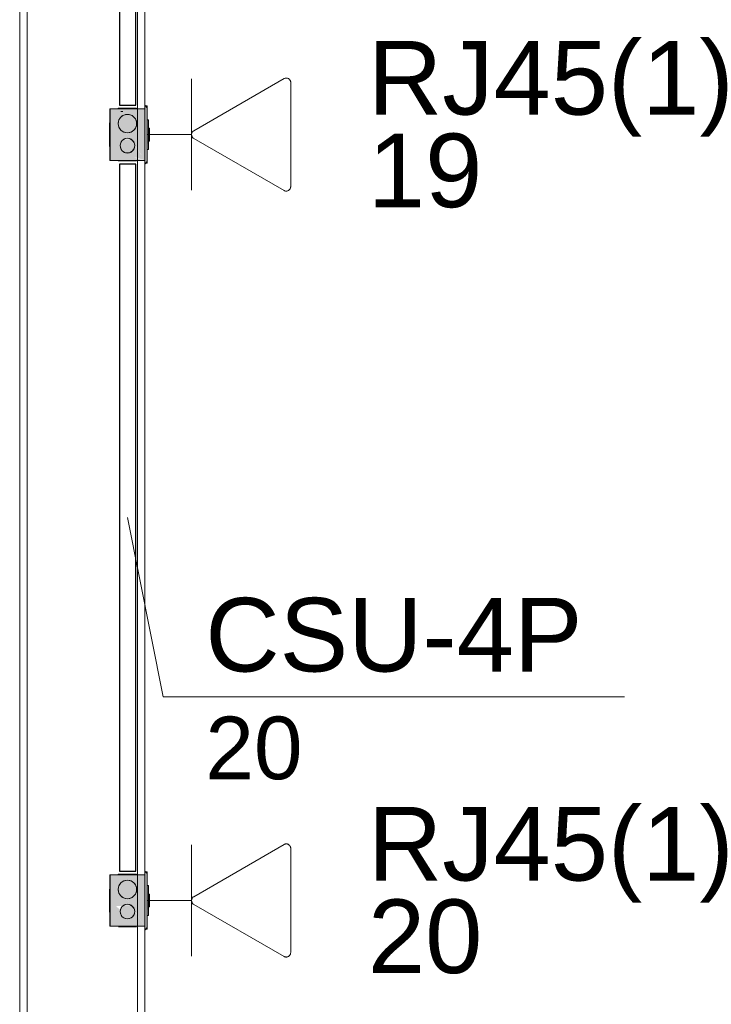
# Model space of a CAD drawing. Header units: millimetres. Extents: x 4476663 to 4477054, y -30323851 to -30323414.
# Tile 248 of 256: x 4476952.06 to 4476953.94, y -30323516.37 to -30323513.7. Entities that reach past the tile are written whole.
import ezdxf

# ---------------------------------------------------------------- set-up
doc = ezdxf.new("R2010")
doc.units = ezdxf.units.MM
doc.linetypes.add('NULL', pattern=[0])
for name, color, linetype, lineweight in [('CE-Caixa', 9, 'Continuous', 18), ('CE-Condutos (Baixa)', 6, 'Continuous', 25), ('CE-PT Dados', 7, 'Continuous', 5), ('CE-Textos fios', 7, 'Continuous', 9), ('IFC-Caixa de passagem-Contorno', 44, 'Continuous', 5), ('IFC-Parede padrão-Contorno', 44, 'Continuous', 5), ('IFC-Parede-Contorno', 42, 'Continuous', 5), ('Textos', 7, 'Continuous', 9)]:
    doc.layers.add(name, color=color, linetype=linetype, lineweight=lineweight)
doc.styles.add('ARIAL', font='arial.ttf')

msp = doc.modelspace()

# ---------------------------------------------------------------- hatches: boundary and pattern name
at = {"layer": 'CE-Caixa', "linetype": 'Continuous'}
for points in [[(4476952.407, -30323514.0815), (4476952.407, -30323513.9355), (4476952.401, -30323513.9286), (4476952.401, -30323514.0886)], [(4476952.3631, -30323514.021), (4476952.401, -30323514.0785), (4476952.401, -30323513.9385), (4476952.306, -30323513.9385), (4476952.328, -30323513.971), (4476952.3404, -30323513.9549), (4476952.3634, -30323513.9612), (4476952.3642, -30323513.9679), (4476952.3785, -30323513.9786), (4476952.3673, -30323513.991), (4476952.3682, -30323513.998), (4476952.3429, -30323513.9922), (4476952.3606, -30323514.019)], [(4476952.306, -30323514.0785), (4476952.3984, -30323514.0785), (4476952.3707, -30323514.0709), (4476952.3505, -30323514.0612), (4476952.3436, -30323514.0641), (4476952.3707, -30323514.0709), (4476952.3785, -30323514.0709), (4476952.401, -30323514.0785), (4476952.3785, -30323514.0454), (4476952.3364, -30323514.0489), (4476952.3319, -30323514.0509), (4476952.3785, -30323514.0454), (4476952.3752, -30323514.0405), (4476952.3345, -30323514.0464), (4476952.3337, -30323514.037), (4476952.3752, -30323514.0405), (4476952.3446, -30323514.0197), (4476952.361, -30323514.0195), (4476952.306, -30323513.9385)], [(4476952.3294, -30323513.985), (4476952.341, -30323514.0002), (4476952.36, -30323514.0027), (4476952.3752, -30323513.991), (4476952.3777, -30323513.9721), (4476952.366, -30323513.9569), (4476952.347, -30323513.9544), (4476952.3319, -30323513.966)], [(4476952.411, -30323513.9681), (4476952.407, -30323513.9681), (4476952.407, -30323514.0195), (4476952.411, -30323514.0489)], [(4476952.411, -30323514.0238), (4476952.413, -30323514.026), (4476952.413, -30323513.991), (4476952.411, -30323513.991)], [(4476952.3435, -30323514.0558), (4476952.3635, -30323514.0558), (4476952.3735, -30323514.0385), (4476952.3635, -30323514.0212), (4476952.3435, -30323514.0212), (4476952.3335, -30323514.0385)], [(4476952.3387, -30323516.1033), (4476952.3328, -30323516.113), (4476952.3083, -30323516.0926), (4476952.306, -30323516.1586), (4476952.401, -30323516.1586), (4476952.3752, -30323516.1206), (4476952.3426, -30323516.1353), (4476952.3584, -30323516.138), (4476952.3323, -30323516.1276), (4476952.3752, -30323516.1206), (4476952.3342, -30323516.1239), (4476952.341, -30323516.1023), (4476952.361, -30323516.0996), (4476952.306, -30323516.0186), (4476952.3064, -30323516.1048)], [(4476952.3631, -30323516.1011), (4476952.401, -30323516.1586), (4476952.401, -30323516.0186), (4476952.306, -30323516.0186), (4476952.328, -30323516.0511), (4476952.3417, -30323516.0384), (4476952.3635, -30323516.0425), (4476952.3642, -30323516.048), (4476952.3785, -30323516.0587), (4476952.3673, -30323516.0711), (4476952.3682, -30323516.0781), (4476952.3429, -30323516.0722), (4476952.3606, -30323516.0991)], [(4476952.407, -30323516.1616), (4476952.407, -30323516.0156), (4476952.401, -30323516.0087), (4476952.401, -30323516.1687)], [(4476952.3294, -30323516.0651), (4476952.341, -30323516.0802), (4476952.36, -30323516.0827), (4476952.3752, -30323516.0711), (4476952.3777, -30323516.0521), (4476952.366, -30323516.0369), (4476952.347, -30323516.0344), (4476952.3319, -30323516.0461)], [(4476952.411, -30323516.0482), (4476952.407, -30323516.0482), (4476952.407, -30323516.0996), (4476952.411, -30323516.129)], [(4476952.411, -30323516.1039), (4476952.413, -30323516.1061), (4476952.413, -30323516.0711), (4476952.411, -30323516.0711)], [(4476952.3435, -30323516.1359), (4476952.3635, -30323516.1359), (4476952.3735, -30323516.1186), (4476952.3635, -30323516.1013), (4476952.3435, -30323516.1013), (4476952.3335, -30323516.1186)], [(4476952.3339, -30323516.1159), (4476952.3752, -30323516.1206), (4476952.3705, -30323516.1136)]]:
    msp.add_hatch(color=163, dxfattribs=at).paths.add_polyline_path(points)

# ---------------------------------------------------------------- linework, layer by layer
at = {"layer": 'CE-Caixa'}
for p, q in [((4476952.407, -30323513.9355), (4476952.401, -30323513.9286)), ((4476952.401, -30323513.9286), (4476952.401, -30323513.9385)), ((4476952.3285, -30323513.9385), (4476952.306, -30323513.9385)), ((4476952.306, -30323513.9385), (4476952.306, -30323514.0092)), ((4476952.3294, -30323513.9369), (4476952.3285, -30323513.9369)), ((4476952.3285, -30323513.9369), (4476952.3285, -30323513.9385)), ((4476952.3336, -30323513.9385), (4476952.3285, -30323513.9385)), ((4476952.3319, -30323513.9369), (4476952.3294, -30323513.9369)), ((4476952.3358, -30323513.9369), (4476952.3319, -30323513.9369)), ((4476952.3358, -30323513.9608), (4476952.3319, -30323513.966)), ((4476952.353, -30323513.9385), (4476952.3336, -30323513.9385)), ((4476952.341, -30323513.9369), (4476952.3358, -30323513.9369)), ((4476952.3358, -30323513.9461), (4476952.341, -30323513.9461)), ((4476952.341, -30323513.9569), (4476952.3358, -30323513.9608)), ((4476952.347, -30323513.9369), (4476952.341, -30323513.9369)), ((4476952.347, -30323513.9544), (4476952.341, -30323513.9569)), ((4476952.3535, -30323513.9369), (4476952.347, -30323513.9369)), ((4476952.3535, -30323513.9535), (4476952.347, -30323513.9544)), ((4476952.3604, -30323513.9385), (4476952.353, -30323513.9385)), ((4476952.36, -30323513.9369), (4476952.3535, -30323513.9369)), ((4476952.36, -30323513.9544), (4476952.3535, -30323513.9535)), ((4476952.366, -30323513.9369), (4476952.36, -30323513.9369)), ((4476952.366, -30323513.9569), (4476952.36, -30323513.9544)), ((4476952.3785, -30323513.9385), (4476952.3604, -30323513.9385)), ((4476952.3712, -30323513.9369), (4476952.366, -30323513.9369)), ((4476952.3712, -30323513.9608), (4476952.366, -30323513.9569)), ((4476952.3752, -30323513.9369), (4476952.3712, -30323513.9369)), ((4476952.3752, -30323513.966), (4476952.3712, -30323513.9608)), ((4476952.3777, -30323513.9369), (4476952.3752, -30323513.9369)), ((4476952.3785, -30323513.9369), (4476952.3777, -30323513.9369)), ((4476952.3785, -30323513.9385), (4476952.3785, -30323513.9369)), ((4476952.381, -30323513.9385), (4476952.3785, -30323513.9385)), ((4476952.3866, -30323513.9385), (4476952.381, -30323513.9385)), ((4476952.401, -30323513.9385), (4476952.3866, -30323513.9385)), ((4476952.401, -30323513.9385), (4476952.401, -30323513.9681)), ((4476952.401, -30323513.9461), (4476952.401, -30323513.9385)), ((4476952.401, -30323513.9681), (4476952.401, -30323513.9461)), ((4476952.407, -30323513.9681), (4476952.407, -30323513.9355)), ((4476952.3046, -30323513.9765), (4476952.3046, -30323513.9776)), ((4476952.3046, -30323513.9776), (4476952.3046, -30323513.9808)), ((4476952.3046, -30323513.9808), (4476952.3046, -30323513.9859)), ((4476952.3046, -30323513.9844), (4476952.3046, -30323513.9869)), ((4476952.3046, -30323513.9869), (4476952.3046, -30323513.9908)), ((4476952.3294, -30323513.9721), (4476952.3285, -30323513.9785)), ((4476952.3285, -30323513.9785), (4476952.3294, -30323513.985)), ((4476952.3319, -30323513.966), (4476952.3294, -30323513.9721)), ((4476952.3294, -30323513.985), (4476952.3319, -30323513.991)), ((4476952.3777, -30323513.9721), (4476952.3752, -30323513.966)), ((4476952.3752, -30323513.991), (4476952.3777, -30323513.985)), ((4476952.3785, -30323513.9785), (4476952.3777, -30323513.9721)), ((4476952.3777, -30323513.985), (4476952.3785, -30323513.9785)), ((4476952.401, -30323513.9681), (4476952.401, -30323513.991)), ((4476952.401, -30323513.9756), (4476952.401, -30323513.9681)), ((4476952.401, -30323513.991), (4476952.401, -30323513.9756)), ((4476952.407, -30323513.991), (4476952.407, -30323513.9681)), ((4476952.411, -30323513.9681), (4476952.407, -30323513.9681)), ((4476952.411, -30323513.991), (4476952.411, -30323513.9681)), ((4476952.3046, -30323513.9908), (4476952.3046, -30323513.996)), ((4476952.3046, -30323513.996), (4476952.3046, -30323514.0021)), ((4476952.3046, -30323514.0021), (4476952.3046, -30323514.0085)), ((4476952.3046, -30323514.0085), (4476952.3046, -30323514.015)), ((4476952.306, -30323514.0092), (4476952.306, -30323514.0122)), ((4476952.306, -30323514.0122), (4476952.306, -30323514.0248)), ((4476952.3319, -30323513.991), (4476952.3358, -30323513.9962)), ((4476952.3358, -30323513.9962), (4476952.341, -30323514.0002)), ((4476952.341, -30323514.0002), (4476952.347, -30323514.0027)), ((4476952.347, -30323514.0027), (4476952.3535, -30323514.0035)), ((4476952.3535, -30323514.0035), (4476952.36, -30323514.0027)), ((4476952.36, -30323514.0027), (4476952.366, -30323514.0002)), ((4476952.366, -30323514.0002), (4476952.3712, -30323513.9962)), ((4476952.3712, -30323513.9962), (4476952.3752, -30323513.991)), ((4476952.401, -30323513.991), (4476952.401, -30323514.026)), ((4476952.401, -30323514.026), (4476952.401, -30323513.991)), ((4476952.407, -30323514.026), (4476952.407, -30323513.991)), ((4476952.411, -30323514.026), (4476952.411, -30323513.991)), ((4476952.413, -30323513.991), (4476952.411, -30323513.991)), ((4476952.413, -30323514.026), (4476952.413, -30323513.991)), ((4476952.3046, -30323514.015), (4476952.3046, -30323514.021)), ((4476952.3046, -30323514.021), (4476952.3046, -30323514.0262)), ((4476952.3046, -30323514.0262), (4476952.3046, -30323514.0302)), ((4476952.3046, -30323514.0302), (4476952.3046, -30323514.0327)), ((4476952.3046, -30323514.0311), (4476952.3046, -30323514.0362)), ((4476952.3046, -30323514.0362), (4476952.3046, -30323514.0394)), ((4476952.3046, -30323514.0394), (4476952.3046, -30323514.0405)), ((4476952.3046, -30323514.0405), (4476952.306, -30323514.0405)), ((4476952.306, -30323514.0248), (4476952.306, -30323514.027)), ((4476952.306, -30323514.027), (4476952.306, -30323514.0404)), ((4476952.306, -30323514.0404), (4476952.306, -30323514.0405)), ((4476952.306, -30323514.0405), (4476952.306, -30323514.0522)), ((4476952.3342, -30323514.0333), (4476952.3335, -30323514.0385)), ((4476952.3335, -30323514.0385), (4476952.3342, -30323514.0437)), ((4476952.3362, -30323514.0285), (4476952.3342, -30323514.0333)), ((4476952.3394, -30323514.0244), (4476952.3362, -30323514.0285)), ((4476952.3435, -30323514.0212), (4476952.3394, -30323514.0244)), ((4476952.3483, -30323514.0192), (4476952.3435, -30323514.0212)), ((4476952.3535, -30323514.0185), (4476952.3483, -30323514.0192)), ((4476952.3587, -30323514.0192), (4476952.3535, -30323514.0185)), ((4476952.3635, -30323514.0212), (4476952.3587, -30323514.0192)), ((4476952.3676, -30323514.0244), (4476952.3635, -30323514.0212)), ((4476952.3708, -30323514.0285), (4476952.3676, -30323514.0244)), ((4476952.3728, -30323514.0333), (4476952.3708, -30323514.0285)), ((4476952.3735, -30323514.0385), (4476952.3728, -30323514.0333)), ((4476952.3728, -30323514.0437), (4476952.3735, -30323514.0385)), ((4476952.401, -30323514.026), (4476952.401, -30323514.0489)), ((4476952.401, -30323514.0368), (4476952.401, -30323514.026)), ((4476952.401, -30323514.0489), (4476952.401, -30323514.0368)), ((4476952.407, -30323514.0489), (4476952.407, -30323514.026)), ((4476952.411, -30323514.0489), (4476952.411, -30323514.026)), ((4476952.411, -30323514.026), (4476952.413, -30323514.026)), ((4476952.306, -30323514.0522), (4476952.306, -30323514.0648)), ((4476952.306, -30323514.0648), (4476952.306, -30323514.0678)), ((4476952.306, -30323514.0678), (4476952.306, -30323514.0709)), ((4476952.3342, -30323514.0437), (4476952.3362, -30323514.0485)), ((4476952.3362, -30323514.0485), (4476952.3394, -30323514.0527)), ((4476952.3394, -30323514.0527), (4476952.3435, -30323514.0558)), ((4476952.3435, -30323514.0558), (4476952.3483, -30323514.0578)), ((4476952.3483, -30323514.0578), (4476952.3535, -30323514.0585)), ((4476952.3535, -30323514.0585), (4476952.3587, -30323514.0578)), ((4476952.3587, -30323514.0578), (4476952.3635, -30323514.0558)), ((4476952.3635, -30323514.0558), (4476952.3676, -30323514.0527)), ((4476952.3676, -30323514.0527), (4476952.3708, -30323514.0485)), ((4476952.3708, -30323514.0485), (4476952.3728, -30323514.0437)), ((4476952.401, -30323514.0489), (4476952.401, -30323514.0785)), ((4476952.401, -30323514.0499), (4476952.401, -30323514.0489)), ((4476952.401, -30323514.0678), (4476952.401, -30323514.0499)), ((4476952.401, -30323514.0785), (4476952.401, -30323514.0678)), ((4476952.407, -30323514.0815), (4476952.407, -30323514.0489)), ((4476952.407, -30323514.0489), (4476952.411, -30323514.0489)), ((4476952.306, -30323514.0709), (4476952.306, -30323514.0785)), ((4476952.306, -30323514.0785), (4476952.3086, -30323514.0785)), ((4476952.3086, -30323514.0785), (4476952.313, -30323514.0785)), ((4476952.313, -30323514.0785), (4476952.3282, -30323514.0785)), ((4476952.3282, -30323514.0785), (4476952.3285, -30323514.0785)), ((4476952.3285, -30323514.0785), (4476952.3388, -30323514.0785)), ((4476952.3285, -30323514.0785), (4476952.3285, -30323514.0801)), ((4476952.3285, -30323514.0801), (4476952.3294, -30323514.0801)), ((4476952.3294, -30323514.0801), (4476952.3319, -30323514.0801)), ((4476952.3319, -30323514.0801), (4476952.3358, -30323514.0801)), ((4476952.3358, -30323514.0801), (4476952.341, -30323514.0801)), ((4476952.3388, -30323514.0785), (4476952.3592, -30323514.0785)), ((4476952.341, -30323514.0801), (4476952.347, -30323514.0801)), ((4476952.347, -30323514.0801), (4476952.3535, -30323514.0801)), ((4476952.3535, -30323514.0801), (4476952.36, -30323514.0801)), ((4476952.3592, -30323514.0785), (4476952.373, -30323514.0785)), ((4476952.36, -30323514.0801), (4476952.366, -30323514.0801)), ((4476952.366, -30323514.0801), (4476952.3712, -30323514.0801)), ((4476952.3712, -30323514.0801), (4476952.3752, -30323514.0801)), ((4476952.373, -30323514.0785), (4476952.3785, -30323514.0785)), ((4476952.3752, -30323514.0801), (4476952.3777, -30323514.0801)), ((4476952.3777, -30323514.0801), (4476952.3785, -30323514.0801)), ((4476952.3785, -30323514.0785), (4476952.3984, -30323514.0785)), ((4476952.3785, -30323514.0801), (4476952.3785, -30323514.0785)), ((4476952.3984, -30323514.0785), (4476952.401, -30323514.0785)), ((4476952.401, -30323514.0785), (4476952.401, -30323514.0886)), ((4476952.401, -30323514.0886), (4476952.407, -30323514.0815)), ((4476952.306, -30323516.0186), (4476952.306, -30323516.0893)), ((4476952.3285, -30323516.0186), (4476952.306, -30323516.0186)), ((4476952.3294, -30323516.017), (4476952.3285, -30323516.017)), ((4476952.3285, -30323516.017), (4476952.3285, -30323516.0186)), ((4476952.3336, -30323516.0186), (4476952.3285, -30323516.0186)), ((4476952.3319, -30323516.017), (4476952.3294, -30323516.017)), ((4476952.3358, -30323516.017), (4476952.3319, -30323516.017)), ((4476952.353, -30323516.0186), (4476952.3336, -30323516.0186)), ((4476952.341, -30323516.017), (4476952.3358, -30323516.017)), ((4476952.347, -30323516.017), (4476952.341, -30323516.017)), ((4476952.3535, -30323516.017), (4476952.347, -30323516.017)), ((4476952.3604, -30323516.0186), (4476952.353, -30323516.0186)), ((4476952.36, -30323516.017), (4476952.3535, -30323516.017)), ((4476952.366, -30323516.017), (4476952.36, -30323516.017)), ((4476952.3785, -30323516.0186), (4476952.3604, -30323516.0186)), ((4476952.3712, -30323516.017), (4476952.366, -30323516.017)), ((4476952.3752, -30323516.017), (4476952.3712, -30323516.017)), ((4476952.3777, -30323516.017), (4476952.3752, -30323516.017)), ((4476952.3785, -30323516.017), (4476952.3777, -30323516.017)), ((4476952.3785, -30323516.0186), (4476952.3785, -30323516.017)), ((4476952.381, -30323516.0186), (4476952.3785, -30323516.0186)), ((4476952.3866, -30323516.0186), (4476952.381, -30323516.0186)), ((4476952.401, -30323516.0186), (4476952.3866, -30323516.0186)), ((4476952.407, -30323516.0156), (4476952.401, -30323516.0087)), ((4476952.401, -30323516.0087), (4476952.401, -30323516.0186)), ((4476952.401, -30323516.0186), (4476952.401, -30323516.0482)), ((4476952.401, -30323516.0262), (4476952.401, -30323516.0186)), ((4476952.407, -30323516.0482), (4476952.407, -30323516.0156)), ((4476952.3319, -30323516.0461), (4476952.3294, -30323516.0521)), ((4476952.3358, -30323516.0409), (4476952.3319, -30323516.0461)), ((4476952.341, -30323516.0369), (4476952.3358, -30323516.0409)), ((4476952.347, -30323516.0344), (4476952.341, -30323516.0369)), ((4476952.3535, -30323516.0336), (4476952.347, -30323516.0344)), ((4476952.36, -30323516.0344), (4476952.3535, -30323516.0336)), ((4476952.366, -30323516.0369), (4476952.36, -30323516.0344)), ((4476952.3712, -30323516.0409), (4476952.366, -30323516.0369)), ((4476952.3752, -30323516.0461), (4476952.3712, -30323516.0409)), ((4476952.3777, -30323516.0521), (4476952.3752, -30323516.0461)), ((4476952.401, -30323516.0482), (4476952.401, -30323516.0262)), ((4476952.3046, -30323516.0577), (4476952.3046, -30323516.0609)), ((4476952.3046, -30323516.0609), (4476952.3046, -30323516.066)), ((4476952.3046, -30323516.0644), (4476952.3046, -30323516.0669)), ((4476952.3046, -30323516.0669), (4476952.3046, -30323516.0709)), ((4476952.3046, -30323516.0709), (4476952.3046, -30323516.0761)), ((4476952.3294, -30323516.0521), (4476952.3285, -30323516.0586)), ((4476952.3285, -30323516.0586), (4476952.3294, -30323516.0651)), ((4476952.3294, -30323516.0651), (4476952.3319, -30323516.0711)), ((4476952.3319, -30323516.0711), (4476952.3358, -30323516.0763)), ((4476952.3712, -30323516.0763), (4476952.3752, -30323516.0711)), ((4476952.3752, -30323516.0711), (4476952.3777, -30323516.0651)), ((4476952.3785, -30323516.0586), (4476952.3777, -30323516.0521)), ((4476952.3777, -30323516.0651), (4476952.3785, -30323516.0586)), ((4476952.401, -30323516.0482), (4476952.401, -30323516.0711)), ((4476952.401, -30323516.0557), (4476952.401, -30323516.0482)), ((4476952.401, -30323516.0711), (4476952.401, -30323516.0557)), ((4476952.401, -30323516.0711), (4476952.401, -30323516.1061)), ((4476952.401, -30323516.1061), (4476952.401, -30323516.0711)), ((4476952.407, -30323516.0711), (4476952.407, -30323516.0482)), ((4476952.411, -30323516.0482), (4476952.407, -30323516.0482)), ((4476952.407, -30323516.1061), (4476952.407, -30323516.0711)), ((4476952.411, -30323516.0711), (4476952.411, -30323516.0482)), ((4476952.411, -30323516.1061), (4476952.411, -30323516.0711)), ((4476952.413, -30323516.0711), (4476952.411, -30323516.0711)), ((4476952.413, -30323516.1061), (4476952.413, -30323516.0711)), ((4476952.3046, -30323516.0761), (4476952.3046, -30323516.0821)), ((4476952.3046, -30323516.0821), (4476952.3046, -30323516.0886)), ((4476952.3046, -30323516.0886), (4476952.3046, -30323516.0951)), ((4476952.3046, -30323516.0951), (4476952.3046, -30323516.1011)), ((4476952.306, -30323516.0893), (4476952.306, -30323516.0923)), ((4476952.306, -30323516.0923), (4476952.306, -30323516.1049)), ((4476952.3358, -30323516.0763), (4476952.341, -30323516.0802)), ((4476952.341, -30323516.0802), (4476952.347, -30323516.0827)), ((4476952.3483, -30323516.0993), (4476952.3435, -30323516.1013)), ((4476952.347, -30323516.0827), (4476952.3535, -30323516.0836)), ((4476952.3535, -30323516.0986), (4476952.3483, -30323516.0993)), ((4476952.3535, -30323516.0836), (4476952.36, -30323516.0827)), ((4476952.3587, -30323516.0993), (4476952.3535, -30323516.0986)), ((4476952.3635, -30323516.1013), (4476952.3587, -30323516.0993)), ((4476952.36, -30323516.0827), (4476952.366, -30323516.0802)), ((4476952.366, -30323516.0802), (4476952.3712, -30323516.0763)), ((4476952.3046, -30323516.1011), (4476952.3046, -30323516.1063)), ((4476952.3046, -30323516.1063), (4476952.3046, -30323516.1102)), ((4476952.3046, -30323516.1102), (4476952.3046, -30323516.1127)), ((4476952.3046, -30323516.1127), (4476952.3046, -30323516.1136)), ((4476952.3046, -30323516.1136), (4476952.306, -30323516.1136)), ((4476952.3046, -30323516.1136), (4476952.3046, -30323516.1163)), ((4476952.3046, -30323516.1163), (4476952.3046, -30323516.1195)), ((4476952.3046, -30323516.1195), (4476952.3046, -30323516.1206)), ((4476952.3046, -30323516.1206), (4476952.306, -30323516.1206)), ((4476952.306, -30323516.1049), (4476952.306, -30323516.1071)), ((4476952.306, -30323516.1071), (4476952.306, -30323516.1136)), ((4476952.306, -30323516.1136), (4476952.306, -30323516.1168)), ((4476952.306, -30323516.1168), (4476952.306, -30323516.1204)), ((4476952.306, -30323516.1204), (4476952.306, -30323516.1206)), ((4476952.306, -30323516.1206), (4476952.306, -30323516.1323)), ((4476952.3342, -30323516.1134), (4476952.3335, -30323516.1186)), ((4476952.3335, -30323516.1186), (4476952.3342, -30323516.1238)), ((4476952.3362, -30323516.1086), (4476952.3342, -30323516.1134)), ((4476952.3342, -30323516.1238), (4476952.3362, -30323516.1286)), ((4476952.3394, -30323516.1045), (4476952.3362, -30323516.1086)), ((4476952.3435, -30323516.1013), (4476952.3394, -30323516.1045)), ((4476952.3676, -30323516.1045), (4476952.3635, -30323516.1013)), ((4476952.3708, -30323516.1086), (4476952.3676, -30323516.1045)), ((4476952.3728, -30323516.1134), (4476952.3708, -30323516.1086)), ((4476952.3708, -30323516.1286), (4476952.3728, -30323516.1238)), ((4476952.3735, -30323516.1186), (4476952.3728, -30323516.1134)), ((4476952.3728, -30323516.1238), (4476952.3735, -30323516.1186)), ((4476952.401, -30323516.1061), (4476952.401, -30323516.129)), ((4476952.401, -30323516.1168), (4476952.401, -30323516.1061)), ((4476952.401, -30323516.129), (4476952.401, -30323516.1168)), ((4476952.407, -30323516.129), (4476952.407, -30323516.1061)), ((4476952.411, -30323516.129), (4476952.411, -30323516.1061)), ((4476952.411, -30323516.1061), (4476952.413, -30323516.1061)), ((4476952.306, -30323516.1323), (4476952.306, -30323516.1449)), ((4476952.306, -30323516.1449), (4476952.306, -30323516.1479)), ((4476952.306, -30323516.1479), (4476952.306, -30323516.1586)), ((4476952.3362, -30323516.1286), (4476952.3394, -30323516.1327)), ((4476952.3394, -30323516.1327), (4476952.3435, -30323516.1359)), ((4476952.3435, -30323516.1359), (4476952.3483, -30323516.1379)), ((4476952.3483, -30323516.1379), (4476952.3535, -30323516.1386)), ((4476952.3535, -30323516.1386), (4476952.3587, -30323516.1379)), ((4476952.3587, -30323516.1379), (4476952.3635, -30323516.1359)), ((4476952.3635, -30323516.1359), (4476952.3676, -30323516.1327)), ((4476952.3676, -30323516.1327), (4476952.3708, -30323516.1286)), ((4476952.401, -30323516.129), (4476952.401, -30323516.1586)), ((4476952.401, -30323516.13), (4476952.401, -30323516.129)), ((4476952.401, -30323516.1479), (4476952.401, -30323516.13)), ((4476952.401, -30323516.1586), (4476952.401, -30323516.1479)), ((4476952.407, -30323516.1616), (4476952.407, -30323516.129)), ((4476952.407, -30323516.129), (4476952.411, -30323516.129)), ((4476952.306, -30323516.1586), (4476952.3086, -30323516.1586)), ((4476952.3086, -30323516.1586), (4476952.313, -30323516.1586)), ((4476952.313, -30323516.1586), (4476952.3282, -30323516.1586)), ((4476952.3282, -30323516.1586), (4476952.3388, -30323516.1586)), ((4476952.3294, -30323516.1602), (4476952.3319, -30323516.1602)), ((4476952.3319, -30323516.1602), (4476952.3358, -30323516.1602)), ((4476952.3358, -30323516.1602), (4476952.341, -30323516.1602)), ((4476952.3388, -30323516.1586), (4476952.3592, -30323516.1586)), ((4476952.341, -30323516.1602), (4476952.347, -30323516.1602)), ((4476952.347, -30323516.1602), (4476952.3535, -30323516.1602)), ((4476952.3535, -30323516.1602), (4476952.36, -30323516.1602)), ((4476952.3592, -30323516.1586), (4476952.373, -30323516.1586)), ((4476952.36, -30323516.1602), (4476952.366, -30323516.1602)), ((4476952.366, -30323516.1602), (4476952.3712, -30323516.1602)), ((4476952.3712, -30323516.1602), (4476952.3752, -30323516.1602)), ((4476952.373, -30323516.1586), (4476952.3984, -30323516.1586)), ((4476952.3752, -30323516.1602), (4476952.3777, -30323516.1602)), ((4476952.3984, -30323516.1586), (4476952.401, -30323516.1586)), ((4476952.401, -30323516.1586), (4476952.401, -30323516.1687)), ((4476952.401, -30323516.1687), (4476952.407, -30323516.1616))]:
    msp.add_line(p, q, dxfattribs=at)
at = {"layer": 'CE-Condutos (Baixa)'}
for p, q in [((4476952.3316, -30323513.664), (4476952.3316, -30323513.7495)), ((4476952.3759, -30323513.7495), (4476952.3759, -30323513.664)), ((4476952.3316, -30323513.7495), (4476952.3316, -30323513.8409)), ((4476952.3759, -30323513.8409), (4476952.3759, -30323513.7495)), ((4476952.3316, -30323513.8409), (4476952.3316, -30323513.9286)), ((4476952.3759, -30323513.9286), (4476952.3759, -30323513.8409)), ((4476952.3316, -30323513.9286), (4476952.3354, -30323513.9286)), ((4476952.3354, -30323513.9286), (4476952.3423, -30323513.9286)), ((4476952.3423, -30323513.9286), (4476952.3512, -30323513.9286)), ((4476952.3512, -30323513.9286), (4476952.3604, -30323513.9286)), ((4476952.3604, -30323513.9286), (4476952.3685, -30323513.9286)), ((4476952.3685, -30323513.9286), (4476952.374, -30323513.9286)), ((4476952.374, -30323513.9286), (4476952.3759, -30323513.9286)), ((4476952.3354, -30323514.0886), (4476952.3316, -30323514.0886)), ((4476952.3316, -30323514.0886), (4476952.3316, -30323514.1883)), ((4476952.3423, -30323514.0886), (4476952.3354, -30323514.0886)), ((4476952.3512, -30323514.0886), (4476952.3423, -30323514.0886)), ((4476952.3604, -30323514.0886), (4476952.3512, -30323514.0886)), ((4476952.3685, -30323514.0886), (4476952.3604, -30323514.0886)), ((4476952.374, -30323514.0886), (4476952.3685, -30323514.0886)), ((4476952.3759, -30323514.0886), (4476952.374, -30323514.0886)), ((4476952.3759, -30323514.1883), (4476952.3759, -30323514.0886)), ((4476952.3316, -30323514.1883), (4476952.3316, -30323514.291)), ((4476952.3759, -30323514.291), (4476952.3759, -30323514.1883)), ((4476952.3316, -30323514.291), (4476952.3316, -30323514.3869)), ((4476952.3759, -30323514.3869), (4476952.3759, -30323514.291)), ((4476952.3316, -30323514.3869), (4476952.3316, -30323514.4766)), ((4476952.3759, -30323514.4766), (4476952.3759, -30323514.3869)), ((4476952.3316, -30323514.4766), (4476952.3316, -30323514.5604)), ((4476952.3759, -30323514.5604), (4476952.3759, -30323514.4766)), ((4476952.3316, -30323514.5604), (4476952.3316, -30323514.6388)), ((4476952.3759, -30323514.6388), (4476952.3759, -30323514.5604)), ((4476952.3316, -30323514.6388), (4476952.3316, -30323514.7123)), ((4476952.3759, -30323514.7123), (4476952.3759, -30323514.6388)), ((4476952.3316, -30323514.7123), (4476952.3316, -30323514.7812)), ((4476952.3759, -30323514.7812), (4476952.3759, -30323514.7123)), ((4476952.3316, -30323514.7812), (4476952.3316, -30323514.846)), ((4476952.3759, -30323514.846), (4476952.3759, -30323514.7812)), ((4476952.3316, -30323514.846), (4476952.3316, -30323514.907)), ((4476952.3759, -30323514.907), (4476952.3759, -30323514.846)), ((4476952.3316, -30323514.907), (4476952.3316, -30323514.9649)), ((4476952.3759, -30323514.9649), (4476952.3759, -30323514.907)), ((4476952.3316, -30323514.9649), (4476952.3316, -30323515.0199)), ((4476952.3759, -30323515.0199), (4476952.3759, -30323514.9649)), ((4476952.3316, -30323515.0199), (4476952.3316, -30323515.0725)), ((4476952.3759, -30323515.0725), (4476952.3759, -30323515.0199)), ((4476952.3316, -30323515.0725), (4476952.3316, -30323515.1232)), ((4476952.3759, -30323515.1232), (4476952.3759, -30323515.0725)), ((4476952.3316, -30323515.1232), (4476952.3316, -30323515.1723)), ((4476952.3759, -30323515.1723), (4476952.3759, -30323515.1232)), ((4476952.3316, -30323515.1723), (4476952.3316, -30323515.2203)), ((4476952.3759, -30323515.2203), (4476952.3759, -30323515.1723)), ((4476952.3316, -30323515.2203), (4476952.3316, -30323515.2677)), ((4476952.3759, -30323515.2677), (4476952.3759, -30323515.2203)), ((4476952.3316, -30323515.2677), (4476952.3316, -30323515.3148)), ((4476952.3759, -30323515.3148), (4476952.3759, -30323515.2677)), ((4476952.3316, -30323515.3148), (4476952.3316, -30323515.3621)), ((4476952.3759, -30323515.3621), (4476952.3759, -30323515.3148)), ((4476952.3316, -30323515.3621), (4476952.3316, -30323515.41)), ((4476952.3759, -30323515.41), (4476952.3759, -30323515.3621)), ((4476952.3316, -30323515.41), (4476952.3316, -30323515.459)), ((4476952.3759, -30323515.459), (4476952.3759, -30323515.41)), ((4476952.3316, -30323515.459), (4476952.3316, -30323515.5095)), ((4476952.3759, -30323515.5095), (4476952.3759, -30323515.459)), ((4476952.3316, -30323515.5095), (4476952.3316, -30323515.5619)), ((4476952.3759, -30323515.5619), (4476952.3759, -30323515.5095)), ((4476952.3316, -30323515.5619), (4476952.3316, -30323515.6166)), ((4476952.3759, -30323515.6166), (4476952.3759, -30323515.5619)), ((4476952.3316, -30323515.6166), (4476952.3316, -30323515.6742)), ((4476952.3759, -30323515.6742), (4476952.3759, -30323515.6166)), ((4476952.3316, -30323515.6742), (4476952.3316, -30323515.7349)), ((4476952.3759, -30323515.7349), (4476952.3759, -30323515.6742)), ((4476952.3316, -30323515.7349), (4476952.3316, -30323515.7993)), ((4476952.3759, -30323515.7993), (4476952.3759, -30323515.7349)), ((4476952.3316, -30323515.7993), (4476952.3316, -30323515.8677)), ((4476952.3759, -30323515.8677), (4476952.3759, -30323515.7993)), ((4476952.3316, -30323515.8677), (4476952.3316, -30323515.9407)), ((4476952.3759, -30323515.9407), (4476952.3759, -30323515.8677)), ((4476952.3316, -30323515.9407), (4476952.3316, -30323516.0087)), ((4476952.3759, -30323516.0087), (4476952.3759, -30323515.9407)), ((4476952.3316, -30323516.0087), (4476952.3354, -30323516.0087)), ((4476952.3354, -30323516.0087), (4476952.3423, -30323516.0087)), ((4476952.3423, -30323516.0087), (4476952.3512, -30323516.0087)), ((4476952.3512, -30323516.0087), (4476952.3604, -30323516.0087)), ((4476952.3604, -30323516.0087), (4476952.3685, -30323516.0087)), ((4476952.3685, -30323516.0087), (4476952.374, -30323516.0087)), ((4476952.374, -30323516.0087), (4476952.3759, -30323516.0087))]:
    msp.add_line(p, q, dxfattribs=at)
at = {"layer": 'CE-PT Dados'}
for p, q in [((4476952.5277, -30323514.0085), (4476952.5277, -30323513.8573)), ((4476952.5337, -30323513.9981), (4476952.7791, -30323513.8565)), ((4476952.7971, -30323513.8669), (4476952.797, -30323514.1501)), ((4476952.5277, -30323514.0085), (4476952.4071, -30323514.0085)), ((4476952.5277, -30323514.0085), (4476952.5277, -30323514.1597)), ((4476952.779, -30323514.1605), (4476952.5337, -30323514.0189)), ((4476952.5277, -30323516.0886), (4476952.5277, -30323515.9374)), ((4476952.5337, -30323516.0782), (4476952.7791, -30323515.9365)), ((4476952.7971, -30323515.9469), (4476952.797, -30323516.2302)), ((4476952.5277, -30323516.0886), (4476952.4071, -30323516.0886)), ((4476952.5277, -30323516.0886), (4476952.5277, -30323516.2398)), ((4476952.779, -30323516.2406), (4476952.5337, -30323516.099))]:
    msp.add_line(p, q, dxfattribs=at)
for points in [[(4476952.7971, -30323513.8669), (4476952.797, -30323513.8655), (4476952.7968, -30323513.8641), (4476952.7964, -30323513.8628), (4476952.7958, -30323513.8615), (4476952.7951, -30323513.8603), (4476952.7943, -30323513.8591), (4476952.7933, -30323513.8581), (4476952.7923, -30323513.8572), (4476952.7911, -30323513.8565), (4476952.7898, -30323513.8558), (4476952.7885, -30323513.8554), (4476952.7872, -30323513.855), (4476952.7858, -30323513.8549), (4476952.7844, -30323513.8549), (4476952.783, -30323513.855), (4476952.7817, -30323513.8554), (4476952.7803, -30323513.8558), (4476952.7791, -30323513.8565)], [(4476952.5337, -30323513.9981), (4476952.5325, -30323513.9989), (4476952.5315, -30323513.9998), (4476952.5305, -30323514.0008), (4476952.5297, -30323514.0019), (4476952.529, -30323514.0031), (4476952.5284, -30323514.0044), (4476952.528, -30323514.0058), (4476952.5278, -30323514.0071), (4476952.5277, -30323514.0085), (4476952.5278, -30323514.0099), (4476952.528, -30323514.0113), (4476952.5284, -30323514.0126), (4476952.529, -30323514.0139), (4476952.5297, -30323514.0151), (4476952.5305, -30323514.0162), (4476952.5315, -30323514.0173), (4476952.5325, -30323514.0181), (4476952.5337, -30323514.0189)], [(4476952.779, -30323514.1605), (4476952.7802, -30323514.1611), (4476952.7815, -30323514.1616), (4476952.7829, -30323514.1619), (4476952.7843, -30323514.1621), (4476952.7857, -30323514.1621), (4476952.787, -30323514.1619), (4476952.7884, -30323514.1616), (4476952.7897, -30323514.1611), (4476952.791, -30323514.1605), (4476952.7921, -30323514.1597), (4476952.7932, -30323514.1588), (4476952.7942, -30323514.1578), (4476952.795, -30323514.1567), (4476952.7957, -30323514.1555), (4476952.7962, -30323514.1542), (4476952.7966, -30323514.1529), (4476952.7969, -30323514.1515), (4476952.797, -30323514.1501)], [(4476952.7971, -30323515.9469), (4476952.797, -30323515.9455), (4476952.7968, -30323515.9442), (4476952.7964, -30323515.9428), (4476952.7958, -30323515.9415), (4476952.7951, -30323515.9403), (4476952.7943, -30323515.9392), (4476952.7933, -30323515.9382), (4476952.7923, -30323515.9373), (4476952.7911, -30323515.9365), (4476952.7898, -30323515.9359), (4476952.7885, -30323515.9354), (4476952.7872, -30323515.9351), (4476952.7858, -30323515.935), (4476952.7844, -30323515.935), (4476952.783, -30323515.9351), (4476952.7817, -30323515.9354), (4476952.7803, -30323515.9359), (4476952.7791, -30323515.9365)], [(4476952.5337, -30323516.0782), (4476952.5325, -30323516.079), (4476952.5315, -30323516.0799), (4476952.5305, -30323516.0809), (4476952.5297, -30323516.082), (4476952.529, -30323516.0832), (4476952.5284, -30323516.0845), (4476952.528, -30323516.0858), (4476952.5278, -30323516.0872), (4476952.5277, -30323516.0886), (4476952.5278, -30323516.09), (4476952.528, -30323516.0914), (4476952.5284, -30323516.0927), (4476952.529, -30323516.094), (4476952.5297, -30323516.0952), (4476952.5305, -30323516.0963), (4476952.5315, -30323516.0973), (4476952.5325, -30323516.0982), (4476952.5337, -30323516.099)], [(4476952.779, -30323516.2406), (4476952.7802, -30323516.2412), (4476952.7815, -30323516.2417), (4476952.7829, -30323516.242), (4476952.7843, -30323516.2422), (4476952.7857, -30323516.2422), (4476952.787, -30323516.242), (4476952.7884, -30323516.2417), (4476952.7897, -30323516.2412), (4476952.791, -30323516.2406), (4476952.7921, -30323516.2398), (4476952.7932, -30323516.2389), (4476952.7942, -30323516.2379), (4476952.795, -30323516.2368), (4476952.7957, -30323516.2356), (4476952.7962, -30323516.2343), (4476952.7966, -30323516.233), (4476952.7969, -30323516.2316), (4476952.797, -30323516.2302)]]:
    msp.add_lwpolyline(points, dxfattribs=at)
at = {"layer": 'CE-Textos fios'}
for p, q in [((4476952.3535, -30323515.0487), (4476952.4509, -30323515.5355)), ((4476952.4509, -30323515.5355), (4476953.7044, -30323515.5355))]:
    msp.add_line(p, q, dxfattribs=at)
at = {"layer": 'IFC-Caixa de passagem-Contorno'}
for p, q in [((4476952.4011, -30323514.0865), (4476952.4011, -30323513.9305)), ((4476952.4071, -30323513.9305), (4476952.4011, -30323513.9305)), ((4476952.4071, -30323514.0865), (4476952.4071, -30323513.9305)), ((4476952.3061, -30323514.0785), (4476952.3061, -30323513.9385)), ((4476952.4011, -30323513.9385), (4476952.3061, -30323513.9385)), ((4476952.4011, -30323514.0785), (4476952.3061, -30323514.0785)), ((4476952.4071, -30323514.0865), (4476952.4011, -30323514.0865)), ((4476952.3061, -30323516.1586), (4476952.3061, -30323516.0186)), ((4476952.4011, -30323516.0186), (4476952.3061, -30323516.0186)), ((4476952.4011, -30323516.1666), (4476952.4011, -30323516.0106)), ((4476952.4071, -30323516.0106), (4476952.4011, -30323516.0106)), ((4476952.4071, -30323516.1666), (4476952.4071, -30323516.0106)), ((4476952.4011, -30323516.1586), (4476952.3061, -30323516.1586)), ((4476952.4071, -30323516.1666), (4476952.4011, -30323516.1666))]:
    msp.add_line(p, q, dxfattribs=at)
for centre, radius in [((4476952.3535, -30323513.9785), 0.025), ((4476952.3535, -30323514.0385), 0.0199), ((4476952.3535, -30323516.0586), 0.025), ((4476952.3535, -30323516.1186), 0.0199)]:
    msp.add_circle(centre, radius, dxfattribs=at)
at = {"layer": 'IFC-Parede padrão-Contorno', "color": 8, "lineweight": 5}
for p, q in [((4476952.3807, -30323515.8156), (4476952.3807, -30323506.7541)), ((4476952.0807, -30323522.7041), (4476952.0807, -30323509.6159)), ((4476952.4007, -30323522.7041), (4476952.4007, -30323510.8823)), ((4476952.3807, -30323522.7041), (4476952.3807, -30323515.8156))]:
    msp.add_line(p, q, dxfattribs=at)
at = {"layer": 'IFC-Parede-Contorno', "color": 8, "lineweight": 5}
msp.add_line((4476952.0607, -30323521.1111), (4476952.0607, -30323506.7741), dxfattribs=at)

# ---------------------------------------------------------------- texts
at = {"layer": 'CE-Textos fios', "linetype": 'NULL', "attachment_point": 7, "line_spacing_factor": 0.6, "style": 'ARIAL'}
for s, insert, char_height, width in [('CSU-4P', (4476952.5652, -30323515.4695), 0.2, 2.049695), ('20', (4476952.5652, -30323515.7616), 0.17, 0.52814)]:
    msp.add_mtext(s, dxfattribs=dict(at, insert=insert, char_height=char_height, width=width))
at = {"layer": 'Textos', "linetype": 'NULL', "char_height": 0.2, "attachment_point": 7, "line_spacing_factor": 0.6, "style": 'ARIAL'}
for s, insert, width in [('RJ45(1)', (4476953.0071, -30323514.0145), 1.987195), ('19', (4476953.0071, -30323514.2085), 0.621341), ('RJ45(1)', (4476953.0071, -30323516.0946), 1.987195), ('20', (4476953.0071, -30323516.2886), 0.621341)]:
    msp.add_mtext(s, dxfattribs=dict(at, insert=insert, width=width))

doc.saveas('drawing.dxf')
